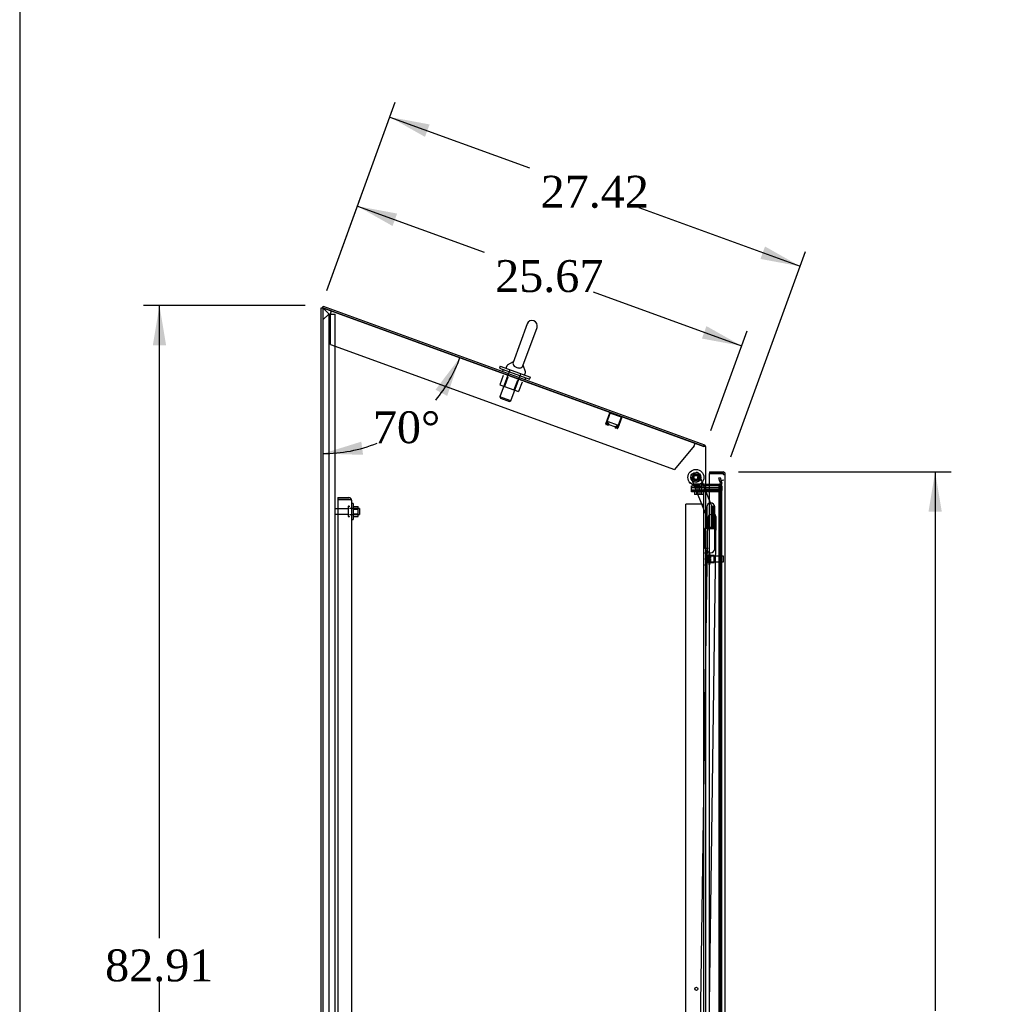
# Model space of a CAD drawing. Header units: inches. Extents: x 2 to 538, y -2 to 358.
# Tile 6 of 20: x 2 to 63, y 175 to 237. Entities that reach past the tile are written whole.
import ezdxf
from ezdxf.enums import TextEntityAlignment as Align
from ezdxf.lldxf.tags import DXFTag

# ---------------------------------------------------------------- set-up
doc = ezdxf.new("R2010")
doc.units = ezdxf.units.IN
doc.header["$MEASUREMENT"] = 0
for name, color, linetype in [('COM43135', 7, 'Continuous'), ('COM70220', 7, 'Continuous'), ('COM70830-5', 7, 'Continuous'), ('COM70839-4', 7, 'Continuous'), ('COM71042-3', 7, 'Continuous'), ('COM71043-3', 7, 'Continuous'), ('COM71044-3', 7, 'Continuous'), ('COM71045-3', 7, 'Continuous'), ('COM71047-3', 7, 'Continuous'), ('COM71048-3', 7, 'Continuous'), ('COM71052-1', 7, 'Continuous'), ('COM71053-1', 7, 'Continuous'), ('COM71054-1', 7, 'Continuous'), ('COM71146-1', 7, 'Continuous'), ('Default', 7, 'Continuous'), ('GSK87431', 7, 'Continuous'), ('HNG14568', 7, 'Continuous'), ('HNG14568B', 7, 'Continuous'), ('HNG14568MH', 7, 'Continuous'), ('NTS166105', 7, 'Continuous'), ('NTS16692', 7, 'Continuous'), ('NTS16697', 7, 'Continuous'), ('NTS18147', 7, 'Continuous'), ('NTS86070', 7, 'Continuous'), ('ROL87452', 7, 'Continuous'), ('RVT17786', 7, 'Continuous'), ('SCC87672', 7, 'Continuous'), ('SCS87245', 7, 'Continuous'), ('STD26089', 7, 'Continuous'), ('STD26122', 7, 'Continuous'), ('WAF25059', 7, 'Continuous'), ('WAF25376', 7, 'Continuous'), ('WAF87246', 7, 'Continuous'), ('WAM254785', 7, 'Continuous'), ('WAM30038', 7, 'Continuous')]:
    doc.layers.add(name, color=color, linetype=linetype)
doc.styles.add('SEACAD_Times_New_Roman', font='times.ttf')
tags = doc.linetypes.add('HIDDEN2', pattern=[0.1875, 0.125, -0.0625]).pattern_tags.tags
tags[6:7] = [DXFTag(74, 4), DXFTag(75, 0), DXFTag(340, '0'), DXFTag(46, 0.0), DXFTag(50, 0.0), DXFTag(44, 0.0), DXFTag(45, 0.0)]
tags[4:5] = [DXFTag(74, 4), DXFTag(75, 0), DXFTag(340, '0'), DXFTag(46, 0.0), DXFTag(50, 0.0), DXFTag(44, 0.0), DXFTag(45, 0.0)]
doc.dimstyles.new('HAMMOND_(STH_-_540x360)', dxfattribs={"dimtxt": 2, "dimasz": 2.5, "dimexe": 1, "dimexo": 1, "dimgap": 0.5, "dimtad": 0, "dimtih": 1, "dimtoh": 1, "dimzin": 0, "dimdsep": 46, "dimtxsty": 'SEACAD_Times_New_Roman', "dimblk1": '_SE_FILLED', "dimblk2": '_SE_FILLED', "dimsah": 1, "dimcen": 1, "dimadec": 0, "dimazin": 0, "dimtfac": 0.8, "dimtofl": 0, "dimtmove": 0, "dimatfit": 3, "dimfxl": 1, "dimtolj": 1, "dimtzin": 0, "dimarcsym": 0})

# ---------------------------------------------------------------- blocks, each defined once
blk = doc.blocks.new('SE3')
at = {"layer": 'COM43135', "color": 7, "linetype": 'HIDDEN2'}
for p, q in [((21.996, 206.855), (21.996, 206.73)), ((21.996, 206.855), (22.686, 206.855)), ((21.996, 206.73), (21.996, 138.98)), ((22.686, 206.73), (21.996, 206.73)), ((21.996, 206.73), (22.686, 206.73)), ((22.686, 206.73), (22.686, 206.73)), ((22.686, 206.73), (22.835, 206.73)), ((22.768, 206.73), (22.686, 206.73)), ((22.768, 206.73), (22.835, 206.779)), ((22.871, 206.67), (22.871, 139.04)), ((22.871, 206.67), (22.871, 206.67)), ((22.871, 206.67), (22.871, 206.67))]:
    blk.add_line(p, q, dxfattribs=at)
for start, end in [(36.19405, 90), (0.12083, 36.19405), (0, 0.05887)]:
    blk.add_arc((22.686, 206.67), 0.185, start, end, dxfattribs=at)
blk.add_open_spline([(22.835, 206.73), (22.846, 206.72), (22.855, 206.71), (22.864, 206.695), (22.867, 206.69), (22.87, 206.68), (22.871, 206.675), (22.871, 206.67)], degree=3, knots=[0, 0, 0, 0, 0.5, 0.5, 0.75, 0.75, 1, 1, 1, 1], dxfattribs=at)
at = {"layer": 'COM70220', "color": 7, "linetype": 'HIDDEN2'}
for p, q in [((45.994, 207.7), (45.994, 207.45)), ((45.994, 207.45), (45.994, 138.348))]:
    blk.add_line(p, q, dxfattribs=at)
blk.add_arc((46.244, 207.7), 0.25, 90, 180, dxfattribs=at)
at = {"layer": 'COM70830-5', "color": 7, "linetype": 'HIDDEN2'}
for p, q in [((38.83, 211.492), (39.079, 212.175)), ((38.868, 211.479), (39.117, 212.162)), ((39.12, 212.164), (39.804, 211.915)), ((39.805, 211.911), (39.557, 211.228)), ((39.843, 211.897), (39.594, 211.214)), ((38.952, 211.402), (38.856, 211.437)), ((38.966, 211.44), (38.87, 211.475)), ((38.987, 211.49), (38.969, 211.442)), ((39.024, 211.476), (38.987, 211.49)), ((39.024, 211.476), (39.007, 211.428)), ((39.418, 211.278), (39.435, 211.326)), ((39.435, 211.326), (39.473, 211.313)), ((39.539, 211.188), (39.443, 211.223)), ((39.455, 211.265), (39.473, 211.313)), ((39.553, 211.226), (39.457, 211.261))]:
    blk.add_line(p, q, dxfattribs=at)
for centre, radius, start, end in [((39.119, 212.161), 0.043, 70, 160), ((39.119, 212.161), 0.003, 70, 160), ((39.802, 211.912), 0.003, 340, 70), ((39.802, 211.912), 0.043, 340, 70), ((38.871, 211.478), 0.043, 160, 250), ((38.871, 211.478), 0.003, 160, 250), ((38.967, 211.443), 0.043, 250, 340), ((38.967, 211.443), 0.003, 250, 340), ((39.458, 211.264), 0.043, 160, 250), ((39.458, 211.264), 0.003, 160, 250), ((39.554, 211.229), 0.043, 250, 340), ((39.554, 211.229), 0.003, 250, 340)]:
    blk.add_arc(centre, radius, start, end, dxfattribs=at)
at = {"layer": 'COM70839-4', "color": 7, "linetype": 'HIDDEN2'}
for p, q in [((45.238, 205.493), (44.175, 208.164)), ((45.238, 205.492), (44.175, 208.163)), ((44.245, 208.327), (44.506, 208.431)), ((44.245, 208.326), (44.506, 208.43)), ((45.761, 205.614), (44.668, 208.361)), ((45.761, 205.613), (44.668, 208.36)), ((44.789, 173.651), (45.238, 205.493)), ((44.789, 173.65), (45.238, 205.492)), ((45.339, 175.018), (45.77, 205.566)), ((45.339, 175.017), (45.77, 205.565))]:
    blk.add_line(p, q, dxfattribs=at)
blk.add_circle((44.494, 208.122), 0.129, dxfattribs=at)
for centre, radius, start, end in [((44.291, 208.211), 0.125, 111.70375, 201.70375), ((44.291, 208.21), 0.125, 111.70375, 201.70375), ((44.494, 208.123), 0.129, 77.87175, 93.33441), ((44.552, 208.313), 0.125, 21.70375, 111.70375), ((44.494, 208.123), 0.129, 350.96885, 0), ((44.494, 208.123), 0.129, 0, 2.46679), ((45.645, 205.567), 0.125, 359.19175, 21.70375)]:
    blk.add_arc(centre, radius, start, end, dxfattribs=at)
at = {"layer": 'COM71042-3', "color": 7, "linetype": 'Continuous'}
for p, q in [((21.059, 218.781), (21.059, 136.105)), ((44.946, 210.087), (21.059, 218.781)), ((45.089, 210.066), (45.047, 210.066)), ((45.089, 210.066), (45.089, 137.677)), ((45.137, 207.586), (45.089, 207.586))]:
    blk.add_line(p, q, dxfattribs=at)
at = {"layer": 'COM71042-3', "color": 7, "linetype": 'HIDDEN2'}
for p, q in [((45.926, 207.586), (45.926, 137.927)), ((46.018, 207.586), (45.976, 207.586)), ((46.113, 207.586), (46.018, 207.586)), ((46.018, 207.586), (46.018, 137.927)), ((46.113, 207.586), (46.118, 207.586)), ((46.118, 137.677), (46.118, 207.586))]:
    blk.add_line(p, q, dxfattribs=at)
at = {"layer": 'COM71042-3', "color": 7, "linetype": 'Continuous'}
blk.add_arc((44.678, 208.54), 1.57, 76.4275, 80.19668, dxfattribs=at)
at = {"layer": 'COM71043-3', "color": 7, "linetype": 'HIDDEN2'}
for p, q in [((44.994, 207.583), (45.137, 207.583)), ((45.975, 207.583), (45.137, 207.583)), ((46.118, 207.583), (45.975, 207.583))]:
    blk.add_line(p, q, dxfattribs=at)
at = {"layer": 'COM71044-3', "color": 7, "linetype": 'Continuous'}
for p, q in [((20.964, 136.105), (20.964, 218.781)), ((20.964, 218.781), (21.059, 218.781))]:
    blk.add_line(p, q, dxfattribs=at)
at = {"layer": 'COM71044-3', "color": 7, "linetype": 'HIDDEN2'}
for p, q in [((21.107, 218.733), (21.059, 218.781)), ((21.464, 218.376), (21.107, 218.733)), ((21.464, 136.51), (21.464, 218.376))]:
    blk.add_line(p, q, dxfattribs=at)
at = {"layer": 'COM71045-3', "color": 7, "linetype": 'Continuous'}
for p, q in [((21.058, 218.78), (21.091, 218.869)), ((21.058, 218.78), (21.059, 218.78)), ((21.091, 218.869), (45.028, 210.157)), ((44.996, 210.068), (45.028, 210.157)), ((45.339, 207.681), (45.137, 207.681)), ((45.339, 207.586), (45.137, 207.586))]:
    blk.add_line(p, q, dxfattribs=at)
at = {"layer": 'COM71045-3', "color": 7, "linetype": 'HIDDEN2'}
for p, q in [((21.059, 218.78), (44.996, 210.068)), ((45.927, 208.098), (46.019, 208.122)), ((45.992, 207.856), (45.927, 208.098)), ((45.992, 207.856), (46.022, 207.742)), ((46.019, 208.122), (46.084, 207.881)), ((46.084, 207.881), (46.114, 207.766)), ((45.976, 207.681), (45.339, 207.681)), ((45.976, 207.586), (45.339, 207.586))]:
    blk.add_line(p, q, dxfattribs=at)
for centre, radius, start, end in [((44.946, 210.035), 0.048, 0, 70), ((44.946, 210.035), 0.143, 0, 12.57339), ((45.137, 207.729), 0.143, 180, 250.38706), ((45.976, 207.729), 0.143, 270, 15), ((45.976, 207.729), 0.048, 270, 15)]:
    blk.add_arc(centre, radius, start, end, dxfattribs=at)
at = {"layer": 'COM71045-3', "color": 7, "linetype": 'Continuous'}
for centre, radius, start, end in [((44.946, 210.035), 0.143, 12.57339, 55.41901), ((45.137, 207.729), 0.048, 180, 270), ((45.137, 207.729), 0.143, 250.38706, 270)]:
    blk.add_arc(centre, radius, start, end, dxfattribs=at)
at = {"layer": 'COM71047-3', "color": 7, "linetype": 'HIDDEN2'}
for p, q in [((21.059, 218.009), (21.434, 218.384)), ((21.434, 218.384), (21.666, 218.384)), ((21.666, 218.384), (21.809, 218.384)), ((21.809, 218.384), (21.809, 136.137))]:
    blk.add_line(p, q, dxfattribs=at)
at = {"layer": 'COM71048-3', "color": 7, "linetype": 'HIDDEN2'}
for p, q in [((21.546, 218.406), (21.61, 218.579)), ((21.546, 216.474), (21.546, 218.406)), ((21.546, 216.474), (43.139, 208.615)), ((44.381, 210.095), (43.139, 208.615)), ((44.381, 210.095), (44.444, 210.268))]:
    blk.add_line(p, q, dxfattribs=at)
at = {"layer": 'COM71052-1', "color": 7, "linetype": 'HIDDEN2'}
for p, q in [((44.994, 138.587), (44.994, 207.212)), ((46.119, 138.587), (46.119, 207.212))]:
    blk.add_line(p, q, dxfattribs=at)
at = {"layer": 'COM71053-1', "color": 7, "linetype": 'HIDDEN2'}
for p, q in [((44.851, 206.431), (43.869, 206.431)), ((43.869, 139.368), (43.869, 206.431)), ((44.851, 206.431), (44.994, 206.431)), ((44.994, 171.825), (44.994, 206.431))]:
    blk.add_line(p, q, dxfattribs=at)
blk.add_circle((44.524, 175.993), 0.098, dxfattribs=at)
at = {"layer": 'COM71054-1', "color": 7, "linetype": 'HIDDEN2'}
for p, q in [((44.22, 207.461), (44.22, 207.586)), ((44.22, 207.586), (44.97, 207.586)), ((44.97, 207.461), (44.22, 207.461)), ((44.22, 207.212), (44.22, 207.337)), ((44.22, 207.337), (44.97, 207.337)), ((44.97, 207.586), (44.994, 207.586)), ((44.97, 207.461), (46.119, 207.461)), ((46.119, 207.337), (44.97, 207.337)), ((46.118, 207.586), (46.119, 207.586)), ((46.119, 207.586), (46.119, 207.461)), ((46.119, 207.212), (46.119, 207.337)), ((44.97, 207.212), (44.22, 207.212)), ((46.119, 207.212), (44.97, 207.212))]:
    blk.add_line(p, q, dxfattribs=at)
at = {"layer": 'COM71146-1', "color": 7, "linetype": 'Continuous'}
for p, q in [((45.339, 208.467), (45.339, 208.372)), ((45.339, 208.467), (46.173, 208.467)), ((46.173, 208.372), (46.173, 208.467)), ((46.173, 208.467), (46.196, 208.467)), ((46.196, 208.398), (46.196, 208.467)), ((45.339, 208.372), (46.173, 208.372)), ((45.339, 206.503), (45.339, 208.372)), ((46.173, 208.372), (45.339, 208.372)), ((46.173, 208.372), (46.196, 208.372)), ((46.196, 208.372), (46.196, 208.398)), ((46.244, 208.324), (46.269, 208.324)), ((46.244, 208.324), (46.244, 208.324)), ((46.244, 208.324), (46.269, 208.324)), ((46.269, 208.324), (46.339, 208.324)), ((46.269, 208.324), (46.339, 208.324)), ((46.339, 137.475), (46.339, 208.324)), ((46.339, 208.324), (46.339, 208.324)), ((45.339, 174.488), (45.339, 203.405))]:
    blk.add_line(p, q, dxfattribs=at)
at = {"layer": 'COM71146-1', "color": 7, "linetype": 'HIDDEN2'}
for p, q in [((45.339, 203.405), (45.339, 206.503)), ((45.475, 206.303), (45.67, 206.303)), ((45.475, 204.953), (45.475, 206.303)), ((45.67, 206.303), (45.67, 204.953)), ((45.67, 204.953), (45.475, 204.953))]:
    blk.add_line(p, q, dxfattribs=at)
at = {"layer": 'COM71146-1', "color": 7, "linetype": 'Continuous'}
for centre, radius, start, end in [((46.196, 208.324), 0.143, 0, 90), ((46.254, 208.382), 0.0815, 186.77269, 225.12831), ((46.196, 208.324), 0.048, 0, 90)]:
    blk.add_arc(centre, radius, start, end, dxfattribs=at)
blk.add_open_spline([(46.196, 208.324), (46.205, 208.32), (46.214, 208.316), (46.232, 208.31), (46.241, 208.308), (46.258, 208.304), (46.267, 208.303), (46.283, 208.301), (46.29, 208.3), (46.304, 208.3), (46.31, 208.301), (46.321, 208.303), (46.325, 208.304), (46.332, 208.308), (46.335, 208.31), (46.338, 208.316), (46.339, 208.32), (46.339, 208.324)], degree=3, knots=[0, 0, 0, 0, 0.125, 0.125, 0.25, 0.25, 0.375, 0.375, 0.5, 0.5, 0.625, 0.625, 0.75, 0.75, 0.875, 0.875, 1, 1, 1, 1], dxfattribs=at)
blk.add_open_spline([(46.242, 208.308), (46.244, 208.312), (46.244, 208.318), (46.244, 208.324)], degree=3, dxfattribs=at)
at = {"layer": 'GSK87431', "color": 7, "linetype": 'HIDDEN2'}
for p, q in [((44.22, 207.305), (44.22, 207.493)), ((44.22, 207.493), (44.97, 207.493)), ((44.97, 207.305), (44.22, 207.305)), ((44.97, 207.493), (46.119, 207.493)), ((44.97, 207.305), (46.119, 207.305)), ((46.119, 207.493), (46.119, 207.305))]:
    blk.add_line(p, q, dxfattribs=at)
at = {"layer": 'HNG14568', "color": 7, "linetype": 'Continuous'}
for p, q in [((45.174, 206.266), (45.174, 204.993)), ((45.679, 204.993), (45.679, 206.266))]:
    blk.add_line(p, q, dxfattribs=at)
at = {"layer": 'HNG14568', "color": 7, "linetype": 'HIDDEN2'}
for p, q in [((45.545, 206.263), (45.545, 204.993)), ((45.6, 206.263), (45.6, 204.993)), ((45.67, 206.263), (45.67, 206.263))]:
    blk.add_line(p, q, dxfattribs=at)
at = {"layer": 'HNG14568', "color": 7, "linetype": 'Continuous'}
blk.add_arc((45.426, 206.266), 0.252, 0, 180, dxfattribs=at)
at = {"layer": 'HNG14568B', "color": 7, "linetype": 'Continuous'}
for p, q in [((45.173, 204.993), (45.679, 204.993)), ((45.173, 204.993), (45.173, 204.914)), ((45.258, 204.914), (45.679, 204.914)), ((45.679, 204.914), (45.679, 204.993))]:
    blk.add_line(p, q, dxfattribs=at)
at = {"layer": 'HNG14568MH', "color": 7, "linetype": 'HIDDEN2'}
for p, q in [((45.27, 205.633), (45.27, 204.914)), ((45.583, 204.914), (45.583, 205.633)), ((45.054, 203.644), (45.054, 204.914)), ((45.089, 204.914), (45.054, 204.914)), ((45.089, 203.644), (45.054, 203.644))]:
    blk.add_line(p, q, dxfattribs=at)
at = {"layer": 'HNG14568MH', "color": 7, "linetype": 'Continuous'}
for p, q in [((45.258, 204.914), (45.089, 204.914)), ((45.679, 203.642), (45.679, 204.914)), ((45.271, 203.644), (45.089, 203.644)), ((45.174, 203.644), (45.174, 203.642))]:
    blk.add_line(p, q, dxfattribs=at)
at = {"layer": 'HNG14568MH', "color": 7, "linetype": 'HIDDEN2'}
blk.add_arc((45.426, 205.633), 0.157, 0, 180, dxfattribs=at)
at = {"layer": 'HNG14568MH', "color": 7, "linetype": 'Continuous'}
blk.add_arc((45.426, 203.642), 0.253, 180, 0, dxfattribs=at)
at = {"layer": 'NTS166105', "color": 7, "linetype": 'HIDDEN2'}
for p, q in [((22.967, 206.296), (23.287, 206.296)), ((22.967, 206.134), (23.287, 206.134)), ((23.287, 206.134), (23.287, 206.296)), ((23.287, 205.825), (23.287, 206.134)), ((22.967, 205.825), (23.287, 205.825)), ((22.967, 205.664), (23.287, 205.664)), ((23.287, 205.664), (23.287, 205.825))]:
    blk.add_line(p, q, dxfattribs=at)
at = {"layer": 'NTS16692', "color": 7, "linetype": 'HIDDEN2'}
for p, q in [((32.397, 214.52), (32.185, 213.938)), ((32.688, 214.414), (32.476, 213.832)), ((33.28, 214.199), (33.068, 213.616)), ((33.572, 214.093), (33.359, 213.51)), ((32.185, 213.938), (32.476, 213.832)), ((32.476, 213.832), (33.068, 213.616)), ((33.068, 213.616), (33.359, 213.51))]:
    blk.add_line(p, q, dxfattribs=at)
at = {"layer": 'NTS16697', "color": 7, "linetype": 'HIDDEN2'}
for p, q in [((38.974, 211.631), (38.923, 211.491)), ((38.988, 211.625), (38.937, 211.486)), ((38.974, 211.631), (39.545, 211.423)), ((38.923, 211.491), (38.951, 211.481)), ((38.958, 211.5), (38.951, 211.481)), ((38.951, 211.481), (38.966, 211.476)), ((38.958, 211.5), (38.987, 211.49)), ((38.972, 211.495), (38.966, 211.476)), ((39.024, 211.476), (39.033, 211.473)), ((39.026, 211.454), (39.033, 211.473)), ((39.026, 211.454), (39.391, 211.321)), ((39.033, 211.473), (39.048, 211.467)), ((39.041, 211.449), (39.048, 211.467)), ((39.391, 211.321), (39.397, 211.34)), ((39.391, 211.321), (39.405, 211.316)), ((39.397, 211.34), (39.435, 211.326)), ((39.405, 211.316), (39.412, 211.335)), ((39.466, 211.294), (39.494, 211.284)), ((39.473, 211.313), (39.487, 211.308)), ((39.487, 211.308), (39.48, 211.289)), ((39.545, 211.423), (39.494, 211.284)), ((39.494, 211.284), (39.508, 211.278)), ((39.559, 211.418), (39.508, 211.278)), ((39.545, 211.423), (39.559, 211.418))]:
    blk.add_line(p, q, dxfattribs=at)
at = {"layer": 'NTS18147', "color": 7, "linetype": 'HIDDEN2'}
for p, q in [((45.078, 203.398), (45.078, 203.344)), ((45.078, 203.398), (45.078, 203.344)), ((45.14, 203.493), (45.14, 203.497)), ((45.203, 203.497), (45.14, 203.497)), ((45.14, 203.493), (45.14, 203.497)), ((45.14, 203.497), (45.14, 203.497)), ((45.14, 203.493), (45.203, 203.493)), ((45.14, 203.493), (45.14, 203.493)), ((45.14, 203.304), (45.14, 203.186)), ((45.203, 203.304), (45.14, 203.304)), ((45.14, 203.304), (45.14, 203.186)), ((45.14, 203.304), (45.14, 203.304)), ((45.14, 203.186), (45.203, 203.186)), ((45.14, 203.186), (45.14, 203.186)), ((45.203, 203.493), (45.203, 203.497)), ((45.203, 203.493), (45.203, 203.497)), ((45.203, 203.304), (45.203, 203.493)), ((45.203, 203.304), (45.203, 203.493)), ((45.203, 203.186), (45.203, 203.304)), ((45.203, 203.186), (45.203, 203.304)), ((45.64, 203.217), (45.203, 203.217)), ((45.203, 203.217), (45.203, 203.217)), ((45.203, 202.809), (45.203, 203.186)), ((45.203, 202.809), (45.203, 203.186)), ((45.64, 203.217), (45.64, 202.777)), ((45.64, 202.777), (45.64, 203.217)), ((45.078, 202.651), (45.078, 202.596)), ((45.078, 202.651), (45.078, 202.596)), ((45.14, 202.809), (45.14, 202.691)), ((45.203, 202.809), (45.14, 202.809)), ((45.14, 202.809), (45.14, 202.691)), ((45.14, 202.809), (45.14, 202.809)), ((45.14, 202.691), (45.203, 202.691)), ((45.14, 202.691), (45.14, 202.691)), ((45.14, 202.502), (45.14, 202.497)), ((45.203, 202.502), (45.14, 202.502)), ((45.14, 202.502), (45.14, 202.497)), ((45.14, 202.502), (45.14, 202.502)), ((45.14, 202.497), (45.203, 202.497)), ((45.14, 202.497), (45.14, 202.497)), ((45.203, 202.691), (45.203, 202.809)), ((45.203, 202.691), (45.203, 202.809)), ((45.203, 202.777), (45.64, 202.777)), ((45.203, 202.777), (45.203, 202.777)), ((45.203, 202.502), (45.203, 202.691)), ((45.203, 202.502), (45.203, 202.691)), ((45.203, 202.502), (45.203, 202.497)), ((45.203, 202.502), (45.203, 202.497))]:
    blk.add_line(p, q, dxfattribs=at)
blk.add_arc((45.396, 202.997), 0.318, 143.63381, 216.36619, dxfattribs=at)
blk.add_arc((45.396, 202.997), 0.318, 143.63381, 216.36619, dxfattribs=at)
for centre, start_param, end_param in [((45.396, 203.398), 2.506883, 3.776302), ((45.396, 203.398), 3.141593, 3.776302), ((45.396, 203.344), 3.141593, 3.776302), ((45.396, 202.596), 2.506883, 3.776302), ((45.396, 202.651), 2.506883, 3.141593), ((45.396, 202.596), 2.506883, 3.141593)]:
    blk.add_ellipse(centre, major_axis=(0.318, 0), ratio=0.5, start_param=start_param, end_param=end_param, dxfattribs=at)
at = {"layer": 'NTS86070', "color": 7, "linetype": 'HIDDEN2'}
for p, q in [((44.494, 207.686), (44.369, 207.686)), ((44.369, 207.586), (44.369, 207.686)), ((44.473, 207.586), (44.473, 207.556)), ((44.483, 207.546), (44.608, 207.546)), ((44.994, 207.686), (44.494, 207.686)), ((44.494, 207.586), (44.494, 207.686)), ((44.598, 207.586), (44.598, 207.556)), ((44.608, 207.546), (44.881, 207.546)), ((44.766, 207.556), (44.766, 207.586)), ((44.869, 207.586), (44.869, 207.686)), ((44.891, 207.556), (44.891, 207.586)), ((44.994, 207.586), (44.994, 207.686))]:
    blk.add_line(p, q, dxfattribs=at)
for centre, start, end in [((44.483, 207.556), 180, 270), ((44.608, 207.556), 180, 270), ((44.756, 207.556), 270, 0), ((44.881, 207.556), 270, 0)]:
    blk.add_arc(centre, 0.01, start, end, dxfattribs=at)
at = {"layer": 'ROL87452', "color": 7, "linetype": 'HIDDEN2'}
for centre, radius in [((44.494, 208.123), 0.5), ((44.494, 208.122), 0.5), ((44.494, 208.123), 0.206)]:
    blk.add_circle(centre, radius, dxfattribs=at)
at = {"layer": 'RVT17786', "color": 7, "linetype": 'HIDDEN2'}
for radius in [0.217, 0.125]:
    blk.add_circle((44.494, 208.122), radius, dxfattribs=at)
for start, end in [(179.19175, 188.50017), (250.57516, 290.33584)]:
    blk.add_arc((44.494, 208.123), 0.217, start, end, dxfattribs=at)
at = {"layer": 'SCC87672', "color": 7, "linetype": 'HIDDEN2'}
for p, q in [((44.496, 207.712), (44.619, 207.712)), ((44.496, 207.712), (44.496, 207.212)), ((44.621, 207.712), (44.867, 207.712)), ((44.621, 207.712), (44.621, 207.212)), ((44.742, 207.212), (44.742, 207.712)), ((44.867, 207.212), (44.867, 207.712)), ((44.403, 207.212), (44.403, 207.038)), ((44.528, 207.038), (44.403, 207.038)), ((44.528, 207.212), (44.528, 207.038)), ((44.744, 207.038), (44.528, 207.038)), ((44.619, 207.212), (44.619, 207.038)), ((44.744, 207.212), (44.744, 207.038)), ((44.96, 207.038), (44.744, 207.038)), ((44.835, 207.212), (44.835, 207.038)), ((44.96, 207.212), (44.96, 207.038))]:
    blk.add_line(p, q, dxfattribs=at)
at = {"layer": 'SCS87245', "color": 7, "linetype": 'Continuous'}
for p, q in [((33.891, 217.768), (33.011, 215.347)), ((33.633, 215.12), (34.514, 217.541)), ((33.025, 215.388), (32.647, 215.166)), ((32.621, 215.135), (32.58, 215.023)), ((33.795, 214.748), (33.648, 215.161)), ((33.755, 214.595), (33.795, 214.708))]:
    blk.add_line(p, q, dxfattribs=at)
at = {"layer": 'SCS87245', "color": 7, "linetype": 'HIDDEN2'}
for p, q in [((32.8, 214.879), (32.179, 213.173)), ((32.873, 212.921), (33.493, 214.627)), ((32.873, 212.921), (32.179, 213.173)), ((32.179, 213.173), (32.215, 213.096)), ((32.215, 213.096), (32.796, 212.885)), ((32.796, 212.885), (32.873, 212.921))]:
    blk.add_line(p, q, dxfattribs=at)
at = {"layer": 'SCS87245', "color": 7, "linetype": 'Continuous'}
for centre, radius, start, end in [((34.203, 217.654), 0.331, 340, 160), ((32.636, 215.002), 0.06, 160, 250), ((32.677, 215.115), 0.06, 120.32138, 160), ((33.739, 214.728), 0.06, 340, 19.67862), ((33.698, 214.616), 0.06, 250, 340)]:
    blk.add_arc(centre, radius, start, end, dxfattribs=at)
blk.add_open_spline([(33.015, 215.358), (33.012, 215.352), (33.009, 215.345), (32.998, 215.307), (32.996, 215.271), (33.019, 215.196), (33.043, 215.155), (33.107, 215.097), (33.132, 215.079), (33.189, 215.045), (33.221, 215.031), (33.288, 215.008), (33.322, 215), (33.386, 214.991), (33.416, 214.991), (33.498, 214.998), (33.541, 215.015), (33.602, 215.061), (33.621, 215.09), (33.634, 215.124), (33.636, 215.129), (33.637, 215.133)], degree=3, knots=[0.2345859, 0.2345859, 0.2345859, 0.2345859, 0.25, 0.25, 0.3125, 0.3125, 0.375, 0.375, 0.40625, 0.40625, 0.4375, 0.4375, 0.46875, 0.46875, 0.5, 0.5, 0.5625, 0.5625, 0.625, 0.625, 0.6350809, 0.6350809, 0.6350809, 0.6350809], dxfattribs=at)
at = {"layer": 'STD26089', "color": 7, "linetype": 'HIDDEN2'}
for p, q in [((22.646, 206.146), (21.869, 206.146)), ((22.646, 206.275), (22.646, 205.685)), ((22.716, 206.305), (22.676, 206.305)), ((23.371, 206.167), (22.746, 206.167)), ((23.371, 206.167), (23.371, 205.792)), ((21.869, 205.814), (22.646, 205.814)), ((22.676, 205.655), (22.716, 205.655)), ((22.746, 205.792), (23.371, 205.792))]:
    blk.add_line(p, q, dxfattribs=at)
for centre, radius, start, end in [((21.869, 206.086), 0.06, 90, 180), ((22.676, 206.275), 0.03, 90, 180), ((22.716, 206.275), 0.03, 0, 90), ((21.869, 205.874), 0.06, 180, 270), ((22.676, 205.685), 0.03, 180, 270), ((22.716, 205.685), 0.03, 270, 0)]:
    blk.add_arc(centre, radius, start, end, dxfattribs=at)
at = {"layer": 'STD26122', "color": 7, "linetype": 'HIDDEN2'}
for p, q in [((45.244, 203.182), (45.244, 202.812)), ((46.209, 203.182), (45.244, 203.182)), ((46.209, 203.182), (46.209, 202.812)), ((46.244, 203.147), (46.209, 203.182)), ((45.244, 202.812), (46.209, 202.812)), ((46.209, 202.812), (46.244, 202.847))]:
    blk.add_line(p, q, dxfattribs=at)
at = {"layer": 'WAF25059', "color": 7, "linetype": 'HIDDEN2'}
for p, q in [((22.967, 206.48), (22.871, 206.48)), ((22.967, 206.48), (22.967, 205.48)), ((22.871, 205.48), (22.967, 205.48))]:
    blk.add_line(p, q, dxfattribs=at)
at = {"layer": 'WAF25376', "color": 7, "linetype": 'HIDDEN2'}
for centre, radius in [((44.494, 208.123), 0.315), ((44.494, 208.122), 0.315), ((44.494, 208.122), 0.14)]:
    blk.add_circle(centre, radius, dxfattribs=at)
for start, end in [(87.16471, 135.17908), (342.74041, 0), (0, 1.82104)]:
    blk.add_arc((44.494, 208.123), 0.14, start, end, dxfattribs=at)
at = {"layer": 'WAF87246', "color": 7, "linetype": 'Continuous'}
for p, q in [((32.196, 215.099), (32.151, 214.977)), ((32.151, 214.977), (34.053, 214.285)), ((32.196, 215.099), (34.098, 214.407)), ((34.053, 214.285), (34.098, 214.407))]:
    blk.add_line(p, q, dxfattribs=at)
at = {"layer": 'WAM254785', "color": 7, "linetype": 'Continuous'}
for p, q in [((32.397, 214.887), (32.355, 214.77)), ((33.764, 214.257), (33.807, 214.374))]:
    blk.add_line(p, q, dxfattribs=at)
at = {"layer": 'WAM30038', "color": 7, "linetype": 'HIDDEN2'}
for p, q in [((45.328, 202.622), (45.328, 203.372)), ((45.352, 203.372), (45.328, 203.372)), ((45.328, 203.372), (45.328, 202.622)), ((45.328, 203.372), (45.328, 203.372)), ((45.352, 202.622), (45.352, 203.372)), ((45.352, 203.372), (45.352, 202.622)), ((45.361, 203.183), (45.4, 203.158)), ((45.416, 203.171), (45.371, 203.199)), ((45.371, 203.175), (45.416, 203.146)), ((45.416, 203.015), (45.371, 203.015)), ((45.371, 202.98), (45.416, 202.98)), ((45.4, 203.158), (45.416, 203.171)), ((45.4, 203.158), (45.416, 203.171)), ((45.416, 203.226), (45.416, 203.171)), ((45.416, 203.226), (45.416, 203.171)), ((45.416, 203.146), (45.416, 203.015)), ((45.416, 203.146), (45.416, 203.015)), ((45.416, 202.98), (45.416, 202.848)), ((45.416, 202.98), (45.416, 202.848)), ((45.328, 202.622), (45.352, 202.622)), ((45.328, 202.622), (45.328, 202.622)), ((45.4, 202.836), (45.361, 202.812)), ((45.416, 202.848), (45.371, 202.82)), ((45.371, 202.795), (45.416, 202.824)), ((45.416, 202.824), (45.4, 202.836)), ((45.416, 202.824), (45.4, 202.836)), ((45.416, 202.824), (45.416, 202.769)), ((45.416, 202.824), (45.416, 202.769))]:
    blk.add_line(p, q, dxfattribs=at)
for centre, radius, start, end in [((45.939, 203.903), 0.854, 226.55474, 228.29011), ((45.37, 202.997), 0.0182, 87.1609, 177.99424), ((45.37, 202.998), 0.0181, 181.77183, 273.07302), ((45.936, 202.094), 0.85, 131.70584, 133.44931)]:
    blk.add_arc(centre, radius, start, end, dxfattribs=at)
for points, knots in [([(45.352, 203.199), (45.352, 203.197), (45.353, 203.195), (45.355, 203.19), (45.357, 203.187), (45.362, 203.181), (45.367, 203.177), (45.371, 203.175)], [0, 0, 0, 0, 0.25, 0.25, 0.5, 0.5, 1, 1, 1, 1]), ([(45.371, 203.199), (45.369, 203.201), (45.367, 203.202), (45.363, 203.204), (45.36, 203.204), (45.358, 203.204), (45.358, 203.204), (45.357, 203.204)], [0, 0, 0, 0, 0.25, 0.25, 0.5, 0.5, 0.5626015, 0.5626015, 0.5626015, 0.5626015]), ([(45.371, 203.266), (45.373, 203.264), (45.375, 203.262), (45.377, 203.26), (45.39, 203.248), (45.403, 203.237), (45.416, 203.226)], [0, 0, 0, 0, 0.141448, 0.141448, 0.141448, 1, 1, 1, 1]), ([(45.371, 202.82), (45.369, 202.819), (45.367, 202.817), (45.363, 202.814), (45.36, 202.811), (45.357, 202.807), (45.355, 202.805), (45.353, 202.8), (45.352, 202.797), (45.352, 202.795)], [0, 0, 0, 0, 0.25, 0.25, 0.5, 0.5, 0.75, 0.75, 1, 1, 1, 1]), ([(45.357, 202.79), (45.358, 202.79), (45.358, 202.79), (45.362, 202.791), (45.367, 202.793), (45.371, 202.795)], [0.4389304, 0.4389304, 0.4389304, 0.4389304, 0.5, 0.5, 1, 1, 1, 1]), ([(45.416, 202.769), (45.403, 202.758), (45.39, 202.746), (45.377, 202.735), (45.375, 202.733), (45.373, 202.731), (45.371, 202.729)], [0, 0, 0, 0, 0.858552, 0.858552, 0.858552, 1, 1, 1, 1])]:
    blk.add_open_spline(points, degree=3, knots=knots, dxfattribs=at)
blk = doc.blocks.new('DMBLK79')
at = {"layer": 'Default', "linetype": 'Continuous', "transparency": 16777216}
for points in [[(25.728, 224.696), (23.236, 225.16), (25.443, 223.913)], [(45.155, 217.626), (44.87, 216.843), (47.361, 216.379)]]:
    blk.add_hatch(color=7, dxfattribs=at).paths.add_polyline_path(points)
at = {"layer": 'Default', "color": 7, "linetype": 'Continuous', "transparency": 16777216}
for p, q in [((21.306, 219.855), (23.578, 226.1)), ((23.236, 225.16), (31.186, 222.266)), ((38.046, 219.77), (47.361, 216.379)), ((45.431, 211.075), (47.703, 217.319))]:
    blk.add_line(p, q, dxfattribs=at)
at = {"layer": 'Default', "color": 7, "linetype": 'Continuous', "transparency": 16777216, "style": 'SEACAD_Times_New_Roman'}
blk.add_text('25.67', height=2, dxfattribs=at).set_placement((31.886, 221.77), align=Align.TOP_LEFT)
blk = doc.blocks.new('_SE_FILLED')
at = {"color": 0}
blk.add_line((0, 0), (-1, 0), dxfattribs=at)
blk.add_solid([(0, 0), (-1, -0.1665), (-1, 0.1665), (0, 0)], dxfattribs=at)
blk = doc.blocks.new('DMBLK80')
at = {"layer": 'Default', "linetype": 'Continuous', "transparency": 16777216}
for points in [[(27.766, 230.295), (25.274, 230.759), (27.481, 229.512)], [(48.833, 222.628), (48.548, 221.845), (51.039, 221.381)]]:
    blk.add_hatch(color=7, dxfattribs=at).paths.add_polyline_path(points)
at = {"layer": 'Default', "color": 7, "linetype": 'Continuous', "transparency": 16777216}
for p, q in [((21.306, 219.855), (25.616, 231.698)), ((25.274, 230.759), (34.044, 227.567)), ((40.904, 225.07), (51.039, 221.381)), ((46.681, 209.407), (51.381, 222.321))]:
    blk.add_line(p, q, dxfattribs=at)
at = {"layer": 'Default', "color": 7, "linetype": 'Continuous', "transparency": 16777216, "style": 'SEACAD_Times_New_Roman'}
blk.add_text('27.42', height=2, dxfattribs=at).set_placement((34.744, 227.07), align=Align.TOP_LEFT)
blk = doc.blocks.new('DMBLK81')
at = {"layer": 'Default', "linetype": 'Continuous', "transparency": 16777216}
for points in [[(10.387, 216.416), (11.22, 216.416), (10.804, 218.916)], [(10.387, 138.51), (10.804, 136.01), (11.22, 138.51)]]:
    blk.add_hatch(color=7, dxfattribs=at).paths.add_polyline_path(points)
at = {"layer": 'Default', "color": 7, "linetype": 'Continuous', "transparency": 16777216}
for p, q in [((19.964, 218.916), (9.804, 218.916)), ((10.804, 179.163), (10.804, 218.916)), ((10.804, 136.01), (10.804, 176.463)), ((20.059, 136.01), (9.804, 136.01))]:
    blk.add_line(p, q, dxfattribs=at)
at = {"layer": 'Default', "color": 7, "linetype": 'Continuous', "transparency": 16777216, "style": 'SEACAD_Times_New_Roman'}
blk.add_text('82.91', height=2, dxfattribs=at).set_placement((7.391, 178.463), align=Align.TOP_LEFT)
blk = doc.blocks.new('DMBLK82')
at = {"layer": 'Default', "linetype": 'Continuous', "transparency": 16777216}
for points in [[(28.876, 213.239), (29.674, 215.644), (28.139, 213.628)], [(23.479, 210.365), (21.059, 209.612), (23.592, 209.539)]]:
    blk.add_hatch(color=7, dxfattribs=at).paths.add_polyline_path(points)
at = {"layer": 'Default', "color": 7, "linetype": 'Continuous', "transparency": 16777216}
for start, end in [(320.67472, 340), (270, 291.83968)]:
    blk.add_arc((21.059, 218.78), 9.168, start, end, dxfattribs=at)
at = {"layer": 'Default', "color": 7, "linetype": 'Continuous', "transparency": 16777216, "style": 'SEACAD_Times_New_Roman'}
blk.add_text('70°', height=2, dxfattribs=at).set_placement((24.208, 212.27), align=Align.TOP_LEFT)
blk = doc.blocks.new('DMBLK88')
at = {"layer": 'Default', "linetype": 'Continuous', "transparency": 16777216}
for points in [[(59.934, 205.967), (59.517, 208.467), (59.101, 205.967)], [(59.934, 139.831), (59.101, 139.831), (59.517, 137.331)]]:
    blk.add_hatch(color=7, dxfattribs=at).paths.add_polyline_path(points)
at = {"layer": 'Default', "color": 7, "linetype": 'Continuous', "transparency": 16777216}
for p, q in [((47.173, 208.467), (60.517, 208.467)), ((59.517, 208.467), (59.517, 174.599)), ((59.517, 168.899), (59.517, 137.331)), ((46.756, 137.331), (60.517, 137.331))]:
    blk.add_line(p, q, dxfattribs=at)
at = {"layer": 'Default', "color": 7, "linetype": 'Continuous', "transparency": 16777216, "style": 'SEACAD_Times_New_Roman'}
for s, p in [('71.14', (56.105, 173.899)), ('DOOR', (55.323, 170.899))]:
    blk.add_text(s, height=2, dxfattribs=at).set_placement(p, align=Align.TOP_LEFT)
blk = doc.blocks.new('BORDER')
at = {"layer": 'Default', "color": 7, "linetype": 'Continuous'}
blk.add_line((-41.86, 27.86), (-41.86, 0), dxfattribs=at)

msp = doc.modelspace()

# ---------------------------------------------------------------- block references
at = {"layer": 'Default', "color": 7, "xscale": 12.8, "yscale": 12.8, "zscale": 12.8}
msp.add_blockref('BORDER', (537.834, 1.476), dxfattribs=at)
at = {"layer": 'Default'}
msp.add_blockref('SE3', (0, 0), dxfattribs=at)

# ---------------------------------------------------------------- dimensions: what is measured, and where the dimension line sits
at = {"layer": 'Default', "color": 7, "linetype": 'Continuous'}
for base, p1, p2, angle, text, picture, middle, dimtype in [((51.039, 221.381), (20.964, 218.916), (46.339, 208.467), 340, '\\A1;<>', 'DMBLK80', (38.157, 226.07), 160), ((23.236, 225.16), (20.964, 218.916), (45.089, 210.135), 340, '\\A1;<>', 'DMBLK79', (35.299, 220.77), 161), ((10.804, 136.01), (21.059, 136.01), (20.964, 218.916), 90.06565, '\\A1;<>', 'DMBLK81', (10.804, 177.463), 161), ((59.517, 137.331), (46.173, 208.467), (45.756, 137.331), 90, '\\A1;<>\\PDOOR', 'DMBLK88', (59.517, 172.899), 160)]:
    dim = msp.add_linear_dim(base=base, p1=p1, p2=p2, angle=angle, text=text, dimstyle='HAMMOND_(STH_-_540x360)', dxfattribs=at)
    dim.commit()
    dim.dimension.update_dxf_attribs({"geometry": picture, "text_midpoint": middle, "dimtype": dimtype})
dim = msp.add_angular_dim_2l(base=(26.317, 211.27), line1=((21.059, 218.78), (44.996, 210.068)), line2=((21.059, 218.78), (21.059, 136.105)), text='\\A1;<>', dimstyle='HAMMOND_(STH_-_540x360)', dxfattribs=at)
dim.commit()
dim.dimension.update_dxf_attribs({"geometry": 'DMBLK82', "text_midpoint": (26.317, 211.27), "dimtype": 162})

doc.saveas('drawing.dxf')
